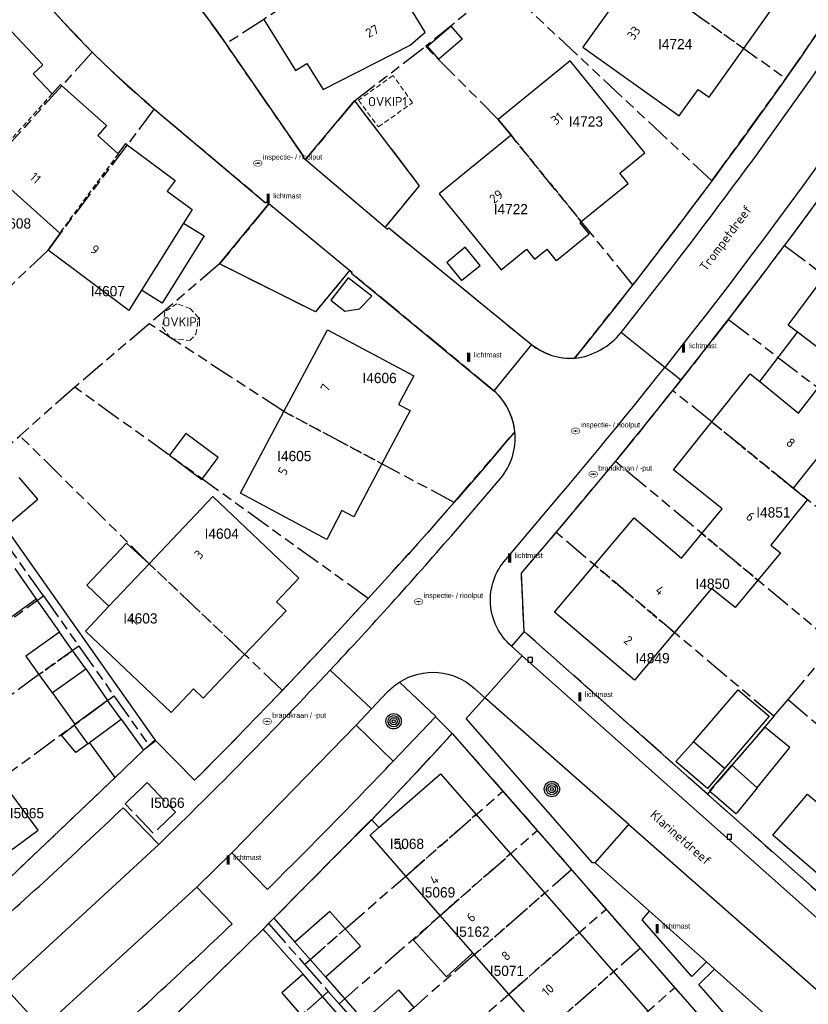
# Model space of a CAD drawing. Extents: x 168491 to 169507, y 481494 to 482503.
# Tile 89 of 108: x 169124 to 169201, y 482180 to 482276. Entities that reach past the tile are written whole.
import ezdxf
from ezdxf.enums import TextEntityAlignment as Align

# ---------------------------------------------------------------- set-up
doc = ezdxf.new("R2010")
doc.units = 0
doc.header["$LTSCALE"] = 0.5
doc.linetypes.add('KAD', pattern=[12, 5, -1, 2, -1, 2, -1])
doc.linetypes.add('STIPPELFIJN', pattern=[1.5, 1, -0.5])
doc.layers.get('0').update_dxf_attribs({"linetype": 'CONTINUOUS'})
for name, color, linetype in [('G01', 3, 'KAD'), ('G_GBIP1', 7, 'CONTINUOUS'), ('G_PNDMV', 1, 'CONTINUOUS'), ('G_WGD', 2, 'CONTINUOUS'), ('LSHD', 7, 'CONTINUOUS'), ('NAR', 7, 'CONTINUOUS'), ('ORL', 7, 'CONTINUOUS'), ('OVKIP1', 7, 'CONTINUOUS'), ('PPAL', 7, 'CONTINUOUS'), ('PPUT', 7, 'CONTINUOUS'), ('PVGO', 7, 'CONTINUOUS'), ('Q23', 4, 'CONTINUOUS'), ('Z01', 2, 'CONTINUOUS')]:
    doc.layers.add(name, color=color, linetype=linetype)
doc.layers.add('OBWVM', color=7, linetype='CONTINUOUS', lineweight=70)
doc.styles.add('ISO', font='isocpeur.ttf', dxfattribs={"height": 1})

# ---------------------------------------------------------------- blocks, each defined once
blk = doc.blocks.new('BOOM')
at = {"color": 0}
for radius in [0.75, 0.55, 0.35, 0.15]:
    blk.add_circle((0, 0), radius, dxfattribs=at)
blk = doc.blocks.new('PAAL')
at = {"linetype": 'ByBlock', "lineweight": -2}
h = blk.add_hatch(color=0, dxfattribs=at)
h.dxf.hatch_style = 1
h.paths.add_polyline_path([(0.15, 0.8), (-0.15, 0.8), (-0.15, -0.1), (0, -0.1, -0.414214), (-0.1, 0, -1), (0.1, 0, -0.414214), (0, -0.1), (0.15, -0.1)])
at = {"linetype": 'ByBlock', "lineweight": -2, "true_color": 0x681648}
h = blk.add_hatch(color=219, dxfattribs=at)
h.dxf.hatch_style = 1
h.paths.add_polyline_path([(-0.1, 0, 1), (0.1, 0, 1)])
at = {"color": 0, "linetype": 'ByBlock', "lineweight": -2}
blk.add_attdef('PAAL', (0.5, 0.35), '', height=0.5, dxfattribs=at)
blk = doc.blocks.new('put')
at = {"linetype": 'ByBlock', "lineweight": -2}
h = blk.add_hatch(color=0, dxfattribs=at)
h.dxf.hatch_style = 1
edge = h.paths.add_edge_path()
edge.add_spline(control_points=[(0.442, 0), (0.442, 0.043), (0.43, 0.087), (0.364, 0.201), (0.283, 0.258), (0.091, 0.323), (-0.019, 0.329), (-0.222, 0.288), (-0.313, 0.241), (-0.416, 0.124), (-0.441, 0.064), (-0.443, -0.058), (-0.419, -0.119), (-0.335, -0.218), (-0.276, -0.257), (-0.097, -0.325), (0.037, -0.332), (0.27, -0.27), (0.37, -0.201), (0.433, -0.076), (0.442, -0.038), (0.442, 0)], knot_values=[0, 0, 0, 0, 0.380029, 0.380029, 1.118666, 1.118666, 1.857303, 1.857303, 2.59594, 2.59594, 3.13294, 3.13294, 3.66994, 3.66994, 4.20694, 4.20694, 5.079565, 5.079565, 5.952189, 5.952189, 6.283185, 6.283185, 6.283185, 6.283185], degree=3, periodic=0)
edge = h.paths.add_edge_path(flags=16)
edge.add_ellipse((0, 0), major_axis=(0.392, 0), ratio=0.689655, start_angle=0, end_angle=360)
h = blk.add_hatch(color=0, dxfattribs=at)
h.dxf.hatch_style = 1
h.paths.add_polyline_path([(-0.1, 0, -0.096396), (-0.093, 0.037), (-0.25, 0.037, 1), (-0.25, -0.037), (-0.093, -0.037, -0.096396)])
at = {"linetype": 'ByBlock', "lineweight": -2, "true_color": 0x681648}
h = blk.add_hatch(color=219, dxfattribs=at)
h.dxf.hatch_style = 1
h.paths.add_polyline_path([(0.1, 0, 1), (-0.1, 0, 1)])
at = {"linetype": 'ByBlock', "lineweight": -2}
h = blk.add_hatch(color=0, dxfattribs=at)
h.dxf.hatch_style = 1
h.paths.add_polyline_path([(0.25, 0.037), (0.093, 0.037, -0.096396), (0.1, 0, -0.096396), (0.093, -0.037), (0.25, -0.037, 1)])
at = {"color": 0, "linetype": 'ByBlock', "lineweight": -2}
blk.add_attdef('PUT', (0.5, 0.35), '', height=0.5, dxfattribs=at)
blk = doc.blocks.new('Q23')
for p, q in [((0.225, 0.225), (-0.225, 0.225)), ((-0.225, 0.225), (-0.225, -0.225)), ((0.225, -0.225), (0.225, 0.225)), ((-0.225, -0.225), (0.225, -0.225))]:
    blk.add_line(p, q)

msp = doc.modelspace()

# ---------------------------------------------------------------- linework, layer by layer
at = {"layer": 'G01'}
for p, q in [((169171.47, 482279.419), (169163.991, 482273.384)), ((169191.967, 482260.242), (169171.47, 482279.419)), ((169157.042, 482268.083), (169163.991, 482273.384)), ((169191.967, 482260.242), (169199.205, 482270.248)), ((169204.358, 482261.142), (169199.063, 482253.942)), ((169191.967, 482260.242), (169184.244, 482250.09)), ((169199.063, 482253.942), (169221.382, 482237.21)), ((169143.864, 482252.149), (169136.996, 482246.302)), ((169136.996, 482246.302), (169129.72, 482240.108)), ((169193.585, 482246.729), (169188.13, 482239.772)), ((169129.72, 482240.108), (169124.338, 482235.373)), ((169158.379, 482219.467), (169129.72, 482240.108)), ((169176.74, 482225.916), (169182.536, 482232.858)), ((169203.989, 482214.989), (169182.536, 482232.858)), ((169198.001, 482207.969), (169176.74, 482225.916)), ((169126.645, 482219.737), (169123.185, 482224.636)), ((169126.645, 482219.737), (169130.108, 482214.833)), ((169130.108, 482214.833), (169133.54, 482209.973)), ((169199.402, 482209.611), (169203.989, 482214.989)), ((169111.234, 482193.601), (169133.54, 482209.973)), ((169133.54, 482209.973), (169136.987, 482205.092)), ((169198.001, 482207.969), (169199.402, 482209.611)), ((169199.402, 482209.611), (169220.817, 482191.461)), ((169198.001, 482207.969), (169191.528, 482200.378)), ((169171.544, 482200.658), (169174.906, 482196.821)), ((169174.906, 482196.821), (169178.263, 482192.99)), ((169181.63, 482189.148), (169178.263, 482192.99)), ((169184.989, 482185.314), (169181.63, 482189.148)), ((169148.659, 482187.726), (169152.166, 482183.731)), ((169188.352, 482181.476), (169184.989, 482185.314)), ((169152.166, 482183.731), (169154.487, 482181.087)), ((169155.533, 482179.896), (169154.487, 482181.087)), ((169191.706, 482177.647), (169188.352, 482181.476)), ((169155.533, 482179.896), (169158.46, 482176.562))]:
    msp.add_line(p, q, dxfattribs=at)
for points in [[(169178.938, 482297.829), (169157.269, 482281.903), (169148.188, 482276.02), (169144.492, 482273.63)], [(169176.047, 482285.98), (169184.599, 482280.674), (169199.205, 482270.248)], [(169199.205, 482270.248), (169205.408, 482279.228), (169200.848, 482282.321), (169201.164, 482282.8)], [(169144.492, 482273.63), (169142.652, 482276.193), (169141.766, 482277.354), (169140.839, 482278.54), (169139.508, 482280.169)], [(169125.858, 482278.881), (169127.113, 482277.424), (169128.68, 482275.683), (169131.416, 482272.836)], [(169157.042, 482268.083), (169152.26, 482262.331), (169152.019, 482262.534), (169152.09, 482262.616), (169144.843, 482273.12), (169144.492, 482273.63)], [(169184.244, 482250.09), (169172.342, 482264.701), (169171.086, 482266.253), (169163.991, 482273.384)], [(169131.416, 482272.836), (169128.439, 482269.536), (169121.2, 482261.477), (169106.72, 482247.95)], [(169131.416, 482272.836), (169132.658, 482271.617), (169134.048, 482270.303), (169137.479, 482267.272)], [(169157.042, 482268.083), (169163.375, 482259.78), (169160.032, 482255.732), (169160.279, 482255.528), (169160.403, 482255.672), (169174.34, 482244.263), (169175.047, 482243.781), (169175.701, 482243.448), (169176.314, 482243.216), (169176.879, 482243.064), (169177.37, 482242.977), (169177.936, 482242.925), (169178.528, 482242.926), (169178.559, 482242.921), (169184.244, 482250.09)], [(169137.479, 482267.272), (169134.839, 482263.781), (169128.287, 482255.12), (169127.113, 482253.5), (169112.592, 482239.635)], [(169137.479, 482267.272), (169138.229, 482266.646), (169148.366, 482258.124), (169148.442, 482258.209), (169148.684, 482257.996), (169143.864, 482252.149)], [(169193.585, 482246.729), (169194.912, 482248.455), (169199.063, 482253.942)], [(169166.779, 482228.861), (169170.553, 482233.222), (169172.713, 482235.76), (169172.676, 482236.058), (169172.608, 482236.431), (169172.522, 482236.782), (169172.399, 482237.177), (169172.1, 482237.887), (169171.826, 482238.381), (169171.55, 482238.792), (169171.208, 482239.217), (169170.776, 482239.662), (169170.664, 482239.764), (169156.742, 482251.241), (169156.804, 482251.317), (169156.572, 482251.514), (169153.223, 482247.458), (169143.864, 482252.149)], [(169166.779, 482228.861), (169150.143, 482237.726), (169136.996, 482246.302)], [(169193.585, 482246.729), (169202.348, 482240.032), (169208.005, 482235.701), (169209.415, 482234.584), (169215.681, 482229.62)], [(169188.13, 482239.772), (169184.327, 482235.048), (169182.536, 482232.858)], [(169209.828, 482222.296), (169199.89, 482230.26), (169191.958, 482236.719), (169188.13, 482239.772)], [(169118.901, 482230.702), (169119.521, 482231.234), (169124.338, 482235.373)], [(169150.002, 482210.504), (169146.314, 482214.014), (169136.991, 482222.871), (169124.338, 482235.373)], [(169166.779, 482228.861), (169164.369, 482226.123), (169158.379, 482219.467)], [(169191.528, 482200.378), (169173.628, 482216.236), (169173.352, 482221.958), (169176.74, 482225.916)], [(169104.095, 482203.244), (169115.339, 482211.499), (169126.645, 482219.737)], [(169150.002, 482210.504), (169154.856, 482215.65), (169158.379, 482219.467)], [(169130.108, 482214.833), (169126.21, 482212.037), (169118.903, 482206.673), (169107.654, 482198.416)], [(169150.002, 482210.504), (169145.185, 482205.524), (169141.427, 482201.721), (169137.639, 482205.578), (169136.987, 482205.092)], [(169148.659, 482187.726), (169158.74, 482197.876), (169162.76, 482202.129), (169166.602, 482206.299), (169171.544, 482200.658)], [(169136.987, 482205.092), (169136.439, 482204.651), (169126.375, 482195.057), (169126.238, 482194.926), (169116.905, 482186.058)], [(169152.166, 482183.731), (169156.131, 482187.215), (169162.023, 482192.332), (169171.544, 482200.658)], [(169191.528, 482200.378), (169193.779, 482198.384), (169209.471, 482184.487), (169215.167, 482184.908), (169220.817, 482191.461)], [(169155.533, 482179.896), (169165.386, 482188.497), (169174.906, 482196.821)], [(169178.263, 482192.99), (169168.748, 482184.663), (169162.864, 482179.548), (169158.903, 482176.057)], [(169162.256, 482172.237), (169172.11, 482180.828), (169181.63, 482189.148)], [(169148.659, 482187.726), (169148.118, 482187.179), (169139.076, 482178.332), (169139.131, 482178.274), (169134.302, 482173.939), (169129.417, 482169.667)], [(169184.989, 482185.314), (169175.473, 482176.994), (169169.589, 482171.896), (169165.617, 482168.409)], [(169154.487, 482181.087), (169151.835, 482178.78), (169133.709, 482164.15)], [(169168.974, 482164.585), (169178.835, 482173.159), (169188.352, 482181.476)]]:
    msp.add_lwpolyline(points, dxfattribs=at)
msp.add_lwpolyline([(169136.803, 482201.508), (169139.562, 482198.611), (169137.39, 482196.543), (169134.631, 482199.438), (169134.983, 482199.773), (169136.288, 482201.018)], close=True, dxfattribs=at)
at = {"layer": 'G_GBIP1', "linetype": 'Continuous', "lineweight": 25, "transparency": 33554687}
for points in [[(169140.347, 482256.134), (169142.354, 482254.878), (169138.244, 482248.309), (169136.237, 482249.565)], [(169196.636, 482240.649), (169200.327, 482245.479)], [(169126.098, 482229.184), (169124.276, 482231.299)], [(169121.686, 482229.068), (169123.511, 482226.95), (169126.098, 482229.184)], [(169133.058, 482218.722), (169130.888, 482220.78), (169134.775, 482224.88), (169136.991, 482222.871)], [(169123.843, 482222.389), (169125.944, 482219.41)], [(169125.944, 482219.41), (169122.722, 482217.078), (169120.59, 482220.077)], [(169130.785, 482212.607), (169132.924, 482209.506)], [(169129.766, 482207.196), (169127.549, 482210.285)], [(169130.989, 482205.292), (169129.824, 482204.439), (169128.421, 482206.141), (169129.655, 482207.115)], [(169134.258, 482207.683), (169136.439, 482204.651)], [(169196.522, 482201.146), (169199.592, 482204.913), (169197.129, 482206.921), (169193.919, 482203.201)], [(169133.646, 482201.989), (169131.146, 482205.407)], [(169193.212, 482202.878), (169191.541, 482200.923), (169188.443, 482203.571), (169190.179, 482205.47)], [(169136.439, 482204.651), (169133.646, 482201.989)], [(169196.401, 482200.998), (169196.522, 482201.146)], [(169168.62, 482184.871), (169166.039, 482182.525), (169162.794, 482186.096), (169165.423, 482188.529)]]:
    msp.add_lwpolyline(points, dxfattribs=at)
at = {"layer": 'G_PNDMV', "linetype": 'Continuous', "lineweight": 25, "transparency": 33554687}
for points in [[(169148.188, 482276.02), (169151.288, 482271.042), (169152.391, 482271.73), (169154, 482269.188), (169162.499, 482273.49), (169163.957, 482274.761), (169162.084, 482277.787), (169160.314, 482277.004), (169157.269, 482281.903)], [(169195.08, 482273.192), (169198.488, 482277.981), (169197.441, 482278.729), (169199.282, 482281.305), (169198.911, 482281.57)], [(169184.599, 482280.674), (169179.346, 482273.314), (169188.771, 482266.608), (169190.623, 482269.192), (169191.69, 482268.429), (169195.08, 482273.192)], [(169122.593, 482275.834), (169126.603, 482271.574), (169125.665, 482270.7), (169127.502, 482268.751)], [(169165.277, 482272.127), (169164.17, 482273.42), (169166.468, 482275.349)], [(169166.468, 482275.349), (169167.555, 482274.078)], [(169167.555, 482274.078), (169165.277, 482272.127)], [(169179.198, 482256.284), (169183.772, 482259.993), (169182.96, 482260.995), (169185.412, 482262.993), (169178.102, 482271.962), (169171.086, 482266.253), (169172.342, 482264.701)], [(169127.502, 482268.751), (169128.308, 482269.659), (169128.442, 482269.54)], [(169128.442, 482269.54), (169132.817, 482265.653), (169131.954, 482264.681), (169133.965, 482262.902)], [(169172.342, 482264.701), (169165.333, 482258.985), (169171.379, 482251.579), (169173.846, 482253.584), (169174.647, 482252.593), (169175.856, 482253.573)], [(169133.965, 482262.902), (169134.695, 482263.89), (169134.84, 482263.782)], [(169134.84, 482263.782), (169139.527, 482260.289), (169138.751, 482259.247), (169141.17, 482257.449), (169140.347, 482256.134)], [(169128.244, 482255.159), (169121.2, 482261.477)], [(169140.347, 482256.134), (169136.237, 482249.565)], [(169179.057, 482256.17), (169179.975, 482255.038), (169176.774, 482252.441), (169175.856, 482253.573)], [(169179.057, 482256.17), (169179.198, 482256.284)], [(169136.237, 482249.565), (169136.182, 482249.478), (169135.012, 482247.609), (169127.113, 482253.5), (169128.287, 482255.12)], [(169128.287, 482255.12), (169128.244, 482255.159)], [(169166.052, 482252.29), (169167.496, 482250.511), (169169.315, 482251.987), (169167.869, 482253.769), (169166.052, 482252.29)], [(169156.439, 482250.799), (169154.72, 482248.606), (169156.089, 482247.532), (169157.543, 482247.76), (169158.723, 482248.987), (169156.439, 482250.799)], [(169200.327, 482245.479), (169199.413, 482246.174), (169203.008, 482250.985)], [(169150.143, 482237.726), (169154.398, 482245.71), (169162.836, 482241.221), (169161.345, 482238.425), (169162.498, 482237.816), (169159.729, 482232.618)], [(169202.348, 482240.032), (169204.266, 482242.486), (169200.327, 482245.479)], [(169191.958, 482236.719), (169195.702, 482241.405), (169196.636, 482240.649)], [(169196.636, 482240.649), (169200.43, 482237.578), (169202.348, 482240.032)], [(169159.729, 482232.618), (169156.971, 482227.442), (169155.823, 482228.054), (169154.337, 482225.249), (169145.892, 482229.748), (169150.143, 482237.726)], [(169190.988, 482225.818), (169192.968, 482228.22), (169188.213, 482232.033), (169191.958, 482236.719)], [(169208.005, 482235.701), (169205.878, 482232.942), (169203.472, 482234.743), (169199.89, 482230.26)], [(169143.718, 482233.238), (169140.554, 482235.594), (169138.965, 482233.46), (169142.129, 482231.104), (169143.718, 482233.238)], [(169199.89, 482230.26), (169201.295, 482229.134), (169197.736, 482224.694), (169198.654, 482223.937), (169196.453, 482221.266)], [(169146.314, 482214.014), (169150.364, 482218.277), (169149.417, 482219.158), (169151.605, 482221.474), (169143.212, 482229.432), (169136.991, 482222.871)], [(169180.479, 482222.759), (169184.379, 482227.362), (169189.006, 482223.413), (169190.988, 482225.818)], [(169136.991, 482222.871), (169133.058, 482218.722)], [(169188.31, 482216.149), (169184.397, 482211.509), (169176.575, 482218.151), (169180.479, 482222.759)], [(169196.453, 482221.266), (169194.25, 482218.592), (169191.928, 482220.439), (169188.31, 482216.149)], [(169133.058, 482218.722), (169130.749, 482216.286), (169139.138, 482208.348), (169141.321, 482210.646), (169142.264, 482209.751), (169146.314, 482214.014)], [(169128.216, 482216.188), (169124.925, 482213.827), (169126.21, 482212.037)], [(169129.501, 482214.397), (169128.216, 482216.188)], [(169130.785, 482212.607), (169129.501, 482214.397)], [(169127.549, 482210.285), (169130.785, 482212.607)], [(169126.21, 482212.037), (169127.495, 482210.246), (169127.549, 482210.285)], [(169190.179, 482205.47), (169194.528, 482210.564), (169197.561, 482207.972), (169193.212, 482202.878)], [(169132.924, 482209.506), (169129.766, 482207.196)], [(169134.258, 482207.683), (169132.924, 482209.506)], [(169129.766, 482207.196), (169129.655, 482207.115)], [(169129.655, 482207.115), (169130.678, 482205.717), (169130.989, 482205.292)], [(169131.146, 482205.407), (169134.258, 482207.683)], [(169130.989, 482205.292), (169131.146, 482205.407)], [(169193.212, 482202.878), (169190.179, 482205.47)], [(169194.424, 482198.572), (169194.319, 482198.443), (169191.733, 482200.669), (169193.919, 482203.201)], [(169193.919, 482203.201), (169196.401, 482200.998)], [(169159.421, 482197.099), (169165.437, 482202.363), (169168.929, 482198.371)], [(169115.711, 482196.887), (169119.39, 482191.893), (169126.15, 482196.861), (169122.468, 482201.846)], [(169196.401, 482200.998), (169194.429, 482198.579)], [(169209.45, 482193.217), (169206.149, 482189.277), (169197.93, 482196.371), (169201.295, 482200.356), (169202.609, 482199.248), (169202.487, 482199.107)], [(169168.929, 482198.371), (169172.288, 482194.532)], [(169194.429, 482198.579), (169194.424, 482198.572)], [(169162.066, 482192.369), (169158.577, 482196.361), (169159.421, 482197.099)], [(169172.288, 482194.532), (169175.643, 482190.697)], [(169165.423, 482188.529), (169162.066, 482192.369)], [(169175.643, 482190.697), (169179.005, 482186.854)], [(169156.131, 482187.215), (169154.639, 482188.913), (169151.228, 482185.916)], [(169168.62, 482184.871), (169165.423, 482188.529)], [(169154.212, 482182.52), (169157.622, 482185.517), (169156.131, 482187.215)], [(169179.005, 482186.854), (169182.362, 482183.017)], [(169151.228, 482185.916), (169152.72, 482184.218)], [(169168.778, 482184.69), (169168.62, 482184.871)], [(169172.135, 482180.85), (169168.778, 482184.69)], [(169152.72, 482184.218), (169154.212, 482182.52)], [(169152.03, 482182.777), (169149.94, 482180.958), (169151.835, 482178.78)], [(169153.925, 482180.599), (169152.03, 482182.777)], [(169182.362, 482183.017), (169185.721, 482179.177)], [(169162.864, 482179.548), (169161.37, 482181.244), (169157.964, 482178.242)], [(169175.491, 482177.01), (169172.135, 482180.85)], [(169155.821, 482178.42), (169153.925, 482180.599)]]:
    msp.add_lwpolyline(points, dxfattribs=at)
at = {"layer": 'G_PNDMV', "linetype": 'STIPPELFIJN', "lineweight": -3, "transparency": 33554687}
for points in [[(169184.599, 482280.674), (169195.08, 482273.192)], [(169127.502, 482268.751), (169121.068, 482261.595)], [(169172.342, 482264.701), (169179.198, 482256.284)], [(169133.965, 482262.902), (169128.244, 482255.159)], [(169159.729, 482232.618), (169150.143, 482237.726)], [(169191.958, 482236.719), (169199.89, 482230.26)], [(169190.988, 482225.818), (169196.453, 482221.266)], [(169146.314, 482214.014), (169136.991, 482222.871)], [(169180.479, 482222.759), (169188.31, 482216.149)], [(169126.21, 482212.037), (169129.501, 482214.397)], [(169168.929, 482198.371), (169162.066, 482192.369)], [(169172.288, 482194.532), (169165.423, 482188.529)], [(169175.643, 482190.697), (169168.778, 482184.69)], [(169152.72, 482184.218), (169156.131, 482187.215)], [(169179.005, 482186.854), (169172.135, 482180.85)], [(169182.362, 482183.017), (169175.491, 482177.01)], [(169153.925, 482180.599), (169151.835, 482178.78)]]:
    msp.add_lwpolyline(points, dxfattribs=at)
at = {"layer": 'G_WGD', "linetype": 'Continuous', "lineweight": 25, "transparency": 33554687}
for points in [[(169120.269, 482297.571, -0.0940949), (169144.843, 482273.12)], [(169115.634, 482293.547, 0.0913219), (169138.229, 482266.646)], [(169178.556, 482242.927, 0.021523), (169205.408, 482279.228)], [(169188.94, 482240.791, 0.0188704), (169214.876, 482276.174)], [(169174.34, 482244.263, 0.1816385), (169178.556, 482242.927)], [(169173.352, 482221.958, 0.0104904), (169188.94, 482240.791)], [(169172.713, 482235.76, 0.1885247), (169170.664, 482239.764)], [(169172.713, 482235.76, -0.0204979), (169141.427, 482201.721)], [(169160.243, 482210.318, -0.0552429), (169161.443, 482211.311)], [(169158.74, 482197.876, 0.005465), (169166.602, 482206.299)]]:
    msp.add_lwpolyline(points, format="xyb", dxfattribs=at)
at = {"layer": 'G_WGD', "lineweight": -3, "transparency": 33554687}
for points in [[(169224.335, 482294.769, -0.0297118), (169187.36, 482242.043)], [(169187.91, 482251.611, 0.0181319), (169208.789, 482280.653)], [(169178.556, 482242.927, 0.1945463), (169183.087, 482245.436)], [(169177.051, 482229.45, 0.0075139), (169187.36, 482242.043)], [(169171.306, 482231.176, 0.2017939), (169172.713, 482235.76)], [(169154.68, 482212.489, 0.0093363), (169166.514, 482225.606)], [(169172.393, 482214.816, -0.4186698), (169171.834, 482223.293)], [(169137.912, 482195.462, 0.0125758), (169154.68, 482212.489)], [(169161.443, 482211.311, -0.3413866), (169168.775, 482210.674)], [(169148.536, 482191.062, 0.0071371), (169160.817, 482203.58)], [(169119.704, 482185.54, 0.0111623), (169134.43, 482199.039)], [(169130.272, 482174.042, 0.0068414), (169145.106, 482187.705)]]:
    msp.add_lwpolyline(points, format="xyb", dxfattribs=at)
at = {"layer": 'G_WGD', "linetype": 'Continuous', "lineweight": 25, "transparency": 33554687}
for points in [[(169137.565, 482205.683), (169119.521, 482231.234), (169088.626, 482274.982)], [(169144.843, 482273.12), (169152.09, 482262.616), (169152.019, 482262.534), (169152.26, 482262.331)], [(169152.26, 482262.331), (169157.042, 482268.083), (169163.375, 482259.78), (169160.032, 482255.732)], [(169138.229, 482266.646), (169148.366, 482258.124), (169148.442, 482258.209), (169148.684, 482257.996)], [(169156.572, 482251.514), (169153.223, 482247.458), (169143.864, 482252.149), (169148.684, 482257.996)], [(169160.032, 482255.732), (169160.279, 482255.528), (169160.403, 482255.672), (169174.34, 482244.263)], [(169156.572, 482251.514), (169156.804, 482251.317), (169156.742, 482251.241), (169170.664, 482239.764)], [(169173.628, 482216.236), (169173.352, 482221.958)], [(169125.944, 482219.41), (169128.216, 482216.188)], [(169173.628, 482216.236), (169191.528, 482200.378), (169193.779, 482198.384), (169209.471, 482184.487), (169215.167, 482184.908)], [(169164.945, 482207.909), (169164.977, 482207.943), (169161.443, 482211.311)], [(169158.722, 482208.704), (169160.243, 482210.318)], [(169180.558, 482193.667), (169180.288, 482193.655), (169167.959, 482207.743), (169169.789, 482209.774)], [(169183.839, 482197.391), (169169.789, 482209.774)], [(169158.722, 482208.704), (169157.2, 482207.09)], [(169160.817, 482203.58), (169164.945, 482207.909)], [(169157.2, 482207.09), (169160.817, 482203.58)], [(169166.602, 482206.299), (169206.562, 482160.693)], [(169141.427, 482201.721), (169137.639, 482205.578), (169137.565, 482205.683)], [(169133.646, 482201.989), (169126.238, 482194.926), (169116.905, 482186.058)], [(169158.74, 482197.876), (169158.713, 482197.907), (169149.176, 482188.249)], [(169180.558, 482193.667), (169183.839, 482197.391)], [(169191.43, 482183.981), (169190.006, 482182.551), (169185.145, 482188.1), (169185.879, 482188.926)], [(169191.43, 482183.981), (169185.879, 482188.926)], [(169149.176, 482188.249), (169151.228, 482185.916)], [(169148.118, 482187.179), (169139.076, 482178.332), (169139.131, 482178.274)], [(169148.353, 482186.914), (169148.118, 482187.179)], [(169151.168, 482183.747), (169148.353, 482186.914)], [(169152.03, 482182.777), (169151.168, 482183.747)], [(169200.467, 482175.93), (169197.996, 482173.432), (169190.673, 482181.791), (169192.23, 482183.269)], [(169200.467, 482175.93), (169192.23, 482183.269)], [(169154.212, 482182.52), (169157.964, 482178.242)]]:
    msp.add_lwpolyline(points, dxfattribs=at)
at = {"layer": 'G_WGD', "lineweight": -3, "transparency": 33554687}
for points in [[(169152.26, 482262.331), (169160.032, 482255.732)], [(169156.572, 482251.514), (169148.684, 482257.996)], [(169183.087, 482245.436), (169187.91, 482251.611)], [(169187.36, 482242.043), (169186.583, 482242.661), (169184.307, 482244.468), (169183.985, 482244.723), (169183.087, 482245.436)], [(169174.34, 482244.263), (169170.664, 482239.764)], [(169188.94, 482240.791), (169188.216, 482241.365), (169187.36, 482242.043)], [(169166.514, 482225.606), (169171.306, 482231.176)], [(169171.834, 482223.293), (169177.051, 482229.45)], [(169173.628, 482216.236), (169172.393, 482214.816)], [(169172.393, 482214.816), (169173.442, 482213.883)], [(169169.789, 482209.774), (169170.901, 482211.025), (169172.172, 482212.454), (169173.442, 482213.883)], [(169208.111, 482183.058), (169173.442, 482213.883)], [(169154.68, 482212.489), (169158.722, 482208.704)], [(169168.775, 482210.674), (169169.789, 482209.774)], [(169166.602, 482206.299), (169164.945, 482207.909)], [(169145.067, 482194.648), (169157.2, 482207.09)], [(169137.565, 482205.683), (169136.439, 482204.651)], [(169134.43, 482199.039), (169137.912, 482195.462)], [(169183.839, 482197.391), (169213.463, 482171.407)], [(169123.084, 482181.778), (169137.912, 482195.462)], [(169141.638, 482191.287), (169145.067, 482194.648)], [(169145.067, 482194.648), (169148.536, 482191.062)], [(169185.879, 482188.926), (169180.558, 482193.667)], [(169126.899, 482177.796), (169141.638, 482191.287)], [(169145.106, 482187.705), (169141.638, 482191.287)], [(169148.118, 482187.179), (169149.176, 482188.249)], [(169192.23, 482183.269), (169191.43, 482183.981)], [(169126.527, 482177.489), (169122.836, 482181.556)]]:
    msp.add_lwpolyline(points, dxfattribs=at)
at = {"layer": 'LSHD', "linetype": 'Continuous', "lineweight": 13, "transparency": 33554687}
msp.add_lwpolyline([(169159.421, 482197.099), (169158.74, 482197.876)], dxfattribs=at)
at = {"layer": 'OBWVM', "linetype": 'STIPPELFIJN', "lineweight": 13, "transparency": 33554687}
for points in [[(169159.375, 482265.518), (169162.705, 482267.882), (169160.817, 482270.542), (169157.434, 482268.14), (169159.375, 482265.518)], [(169139.678, 482248.257), (169138.522, 482247.461), (169138.287, 482245.941), (169139.118, 482244.819), (169140.962, 482244.675), (169141.558, 482245.272), (169141.811, 482246.882), (169140.998, 482247.787), (169139.678, 482248.257)]]:
    msp.add_lwpolyline(points, dxfattribs=at)

# ---------------------------------------------------------------- block references
at = {"layer": 'PPAL', "linetype": 'Continuous', "lineweight": 13, "transparency": 33554687}
for p in [(169148.605, 482258.188), (169189.202, 482243.565), (169168.202, 482242.665), (169172.205, 482223.08), (169179.063, 482209.516), (169144.705, 482193.591), (169186.62, 482186.888)]:
    msp.add_blockref('PAAL', p, dxfattribs=at).add_auto_attribs({'PAAL': 'lichtmast'})
at = {"layer": 'PPUT', "linetype": 'Continuous', "lineweight": 13, "transparency": 33554687}
for p, values in [((169147.594, 482261.98), {'PUT': 'inspectie- / rioolput'}), ((169178.648, 482235.833), {'PUT': 'inspectie- / rioolput'}), ((169180.36, 482231.61), {'PUT': 'brandkraan / -put'}), ((169163.311, 482219.162), {'PUT': 'inspectie- / rioolput'}), ((169148.51, 482207.47), {'PUT': 'brandkraan / -put'})]:
    msp.add_blockref('put', p, dxfattribs=at).add_auto_attribs(values)
at = {"layer": 'PVGO', "linetype": 'Continuous', "lineweight": 0, "transparency": 33554687}
for p in [(169160.869, 482207.482), (169176.333, 482200.866)]:
    msp.add_blockref('BOOM', p, dxfattribs=at)
at = {"layer": 'Q23'}
for p in [(169174.222, 482213.491), (169193.666, 482196.207)]:
    msp.add_blockref('Q23', p, dxfattribs=at)

# ---------------------------------------------------------------- texts
at = {"layer": 'NAR', "linetype": 'Continuous', "lineweight": 25, "transparency": 33554687, "style": 'ISO'}
for s, rotation, p in [('27', 26.9, (169158.766, 482274.872)), ('33', 54.6, (169184.329, 482274.699)), ('31', 39.1, (169176.836, 482266.331)), ('11', 318.1, (169125.877, 482260.536)), ('29', 39.2, (169170.89, 482258.724)), ('9', 323.3, (169131.677, 482253.534)), ('7', 61.9, (169154.203, 482240.061)), ('8', 320.8, (169199.671, 482234.683)), ('5', 61.9, (169150.054, 482231.914)), ('6', 321.3, (169195.746, 482227.476)), ('3', 46.5, (169141.831, 482223.767)), ('4', 319.8, (169186.891, 482220.268)), ('1', 46.5, (169135.455, 482217.204)), ('2', 319.8, (169183.791, 482215.395)), ('2', 41.2, (169161.414, 482195.414)), ('4', 41.2, (169164.841, 482192.016)), ('6', 41.2, (169168.422, 482188.358)), ('8', 41.2, (169171.843, 482184.581)), ('10', 41.2, (169175.942, 482181.241))]:
    msp.add_text(s, height=0.9, rotation=rotation, dxfattribs=at).set_placement(p, align=Align.MIDDLE_CENTER)
at = {"layer": 'ORL', "linetype": 'Continuous', "lineweight": 25, "transparency": 33554687, "style": 'ISO'}
for s, rotation, p in [('Trompetdreef', 53.5, (169193.31, 482254.674)), ('Klarinetdreef', 318.8, (169188.933, 482196.125))]:
    msp.add_text(s, height=0.9, rotation=rotation, dxfattribs=at).set_placement(p, align=Align.MIDDLE_CENTER)
at = {"layer": 'OVKIP1', "linetype": 'Continuous', "lineweight": 70, "transparency": 33554687, "style": 'ISO'}
for p in [(169160.276, 482267.995), (169140.185, 482246.484)]:
    msp.add_text('OVKIP1', height=0.9, dxfattribs=at).set_placement(p, align=Align.MIDDLE_CENTER)
at = {"layer": 'Z01', "ltscale": 0.5}
for s, p in [('I4724', (169186.7032, 482273.111)), ('I4723', (169177.979, 482265.5551)), ('I4722', (169170.643, 482256.9938)), ('I4608', (169122.0995, 482255.5957)), ('I4607', (169131.2682, 482248.987)), ('I4606', (169157.824, 482240.505)), ('I4605', (169149.489, 482232.8845)), ('I4851', (169196.2977, 482227.3805)), ('I4604', (169142.3992, 482225.306)), ('I4850', (169190.3675, 482220.4135)), ('I4603', (169134.4515, 482217.0312)), ('I4849', (169184.4908, 482213.147)), ('I5066', (169137.0965, 482199.0254)), ('I5065', (169123.3635, 482198.0155)), ('I5068', (169160.4948, 482195.015)), ('I5069', (169163.5393, 482190.277)), ('I5162', (169166.9029, 482186.439)), ('I5071', (169170.2717, 482182.6135))]:
    msp.add_text(s, height=1, dxfattribs=at).set_placement(p)

doc.saveas('drawing.dxf')
